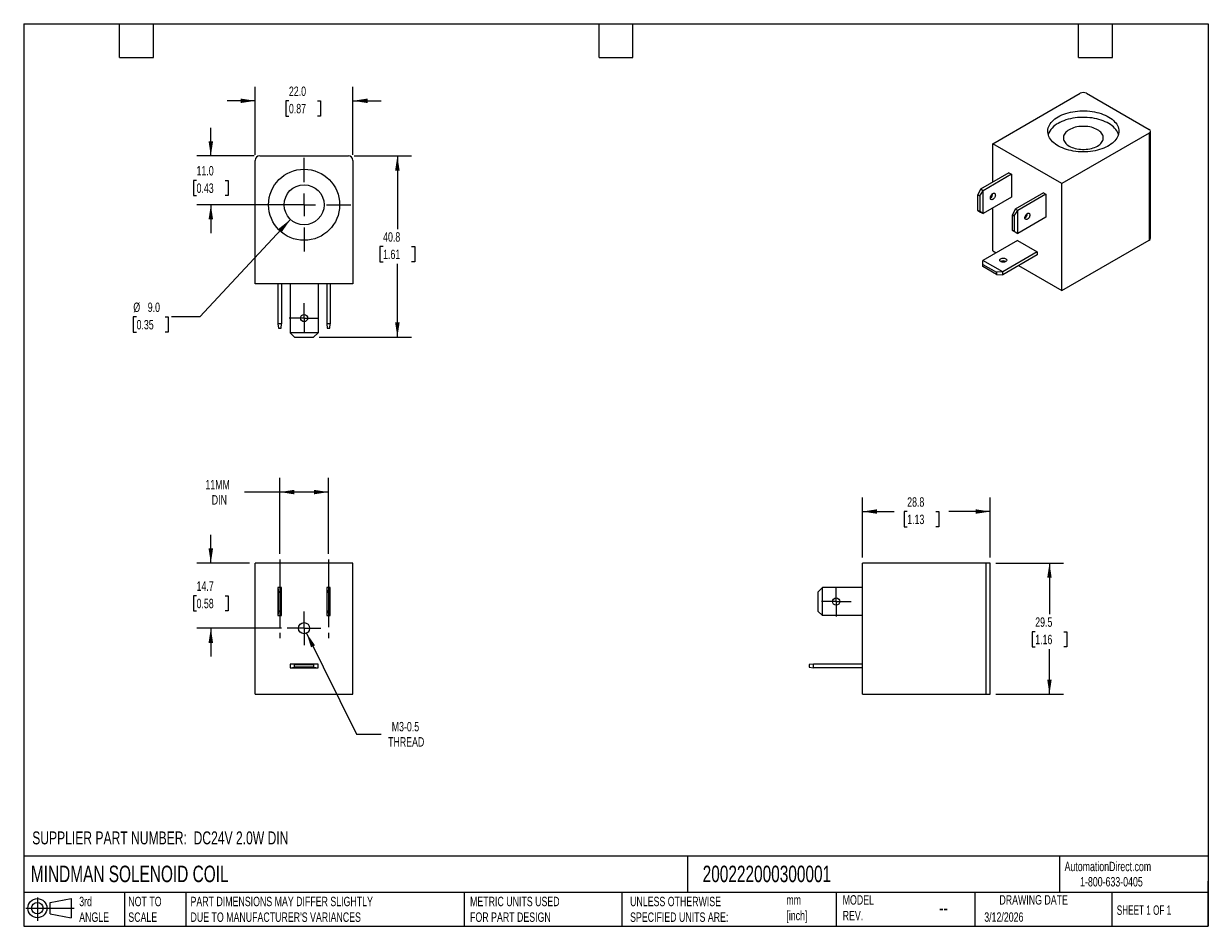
# Model space of a CAD drawing. Header units: millimetres. Extents: x 6 to 273, y 6 to 210.
import ezdxf

# ---------------------------------------------------------------- set-up
doc = ezdxf.new("R2010")
doc.units = ezdxf.units.MM
doc.linetypes.add('SLD-Center', pattern=[19.05, 15.24, -1.27, 1.27, -1.27])
doc.linetypes.add('SLD-Solid', pattern=[0])
doc.layers.add('CENTER', color=40, linetype='SLD-Center')
doc.layers.add('SLD-DEFPOINTS', color=7, linetype='Continuous')
doc.layers.add('DIMENSIONS', color=140, linetype='SLD-Solid', lineweight=25)
doc.layers.add('TEXT', color=140, linetype='SLD-Solid', lineweight=25)
doc.styles.add('SLDTEXTSTYLE0', font='TXT', dxfattribs={"width": 0.7})
doc.styles.add('SLDTEXTSTYLE1', font='TXT', dxfattribs={"width": 0.65})
doc.dimstyles.new('SLDDIMSTYLE0', dxfattribs={"dimtxt": 2.158008, "dimasz": 3.302, "dimexe": 0, "dimexo": 0.0625, "dimgap": 0.539502, "dimtad": 0, "dimtih": 1, "dimtoh": 1, "dimdec": 1, "dimrnd": 1e-09, "dimzin": 12, "dimdsep": 46, "dimtxsty": 'SLDTEXTSTYLE0', "dimsah": 1, "dimcen": 0.09, "dimadec": 0, "dimazin": 3, "dimtfac": 1, "dimtdec": 1, "dimtofl": 0, "dimtmove": 0, "dimatfit": 3, "dimfxl": 0, "dimfrac": 2, "dimtolj": 1, "dimtzin": 12, "dimarcsym": 0})
doc.dimstyles.new('SLDDIMSTYLE1', dxfattribs={"dimtxt": 2.158008, "dimasz": 3.302, "dimexe": 0, "dimexo": 0.0625, "dimgap": 0.539502, "dimtad": 0, "dimtih": 1, "dimtoh": 1, "dimdec": 1, "dimrnd": 1e-09, "dimzin": 12, "dimdsep": 46, "dimtxsty": 'SLDTEXTSTYLE0', "dimsah": 1, "dimcen": 0.09, "dimadec": 0, "dimazin": 3, "dimtfac": 1, "dimtdec": 1, "dimtmove": 0, "dimatfit": 0, "dimfxl": 0, "dimfrac": 2, "dimtolj": 1, "dimtzin": 12, "dimarcsym": 0})
doc.dimstyles.new('SLDDIMSTYLE2', dxfattribs={"dimtxt": 2.158008, "dimasz": 3.302, "dimexe": 0, "dimexo": 0.0625, "dimgap": 0.539502, "dimtad": 0, "dimtih": 1, "dimtoh": 1, "dimdec": 1, "dimrnd": 1e-09, "dimzin": 12, "dimdsep": 46, "dimtxsty": 'SLDTEXTSTYLE0', "dimsah": 1, "dimcen": 0, "dimadec": 0, "dimazin": 3, "dimtfac": 1, "dimtdec": 1, "dimtofl": 0, "dimtmove": 0, "dimatfit": 3, "dimfxl": 0, "dimfrac": 2, "dimtolj": 1, "dimtzin": 12, "dimarcsym": 0})
doc.dimstyles.new('SLDDIMSTYLE3', dxfattribs={"dimtxt": 2.158008, "dimasz": 3.302, "dimexe": 0, "dimexo": 0.0625, "dimgap": 0.539502, "dimtad": 0, "dimtih": 1, "dimtoh": 1, "dimdec": 1, "dimrnd": 1e-09, "dimzin": 4, "dimdsep": 46, "dimtxsty": 'SLDTEXTSTYLE0', "dimsah": 1, "dimcen": 0.09, "dimadec": 0, "dimazin": 1, "dimtfac": 1, "dimtdec": 1, "dimtmove": 0, "dimatfit": 0, "dimfxl": 0, "dimfrac": 2, "dimtolj": 1, "dimtzin": 12, "dimarcsym": 0})
doc.dimstyles.new('SLDDIMSTYLE4', dxfattribs={"dimtxt": 2.158008, "dimasz": 3.302, "dimexe": 0, "dimexo": 0.0625, "dimgap": 0.539502, "dimtad": 0, "dimtih": 1, "dimtoh": 1, "dimdec": 1, "dimrnd": 1e-09, "dimzin": 4, "dimdsep": 46, "dimtxsty": 'SLDTEXTSTYLE0', "dimsah": 1, "dimcen": 0, "dimadec": 0, "dimazin": 1, "dimtfac": 1, "dimtdec": 1, "dimtofl": 0, "dimtmove": 0, "dimatfit": 3, "dimfxl": 0, "dimfrac": 2, "dimtolj": 1, "dimtzin": 12, "dimarcsym": 0})

# ---------------------------------------------------------------- blocks, each defined once
blk = doc.blocks.new('Block11')
at = {"color": 7, "linetype": 'SLD-Solid', "lineweight": 18}
for p, q in [((0, 2.88), (10.87, 2.88)), ((2.59, 5.31), (2.59, 0)), ((5.48, 4.17), (10.18, 5.03)), ((5.48, 1.6), (5.48, 4.17)), ((10.18, 5.03), (10.18, 0.73)), ((5.48, 1.6), (10.18, 0.73))]:
    blk.add_line(p, q, dxfattribs=at)
for radius in [2.15, 1.29]:
    blk.add_circle((2.59, 2.88), radius, dxfattribs=at)
blk = doc.blocks.new('Block12')
at = {"layer": 'SLD-DEFPOINTS'}
blk.add_blockref('Block11', (0, 0), dxfattribs=at)
blk = doc.blocks.new('_D')
at = {"layer": 'DIMENSIONS'}
for p, q in [((63.98, 90.23), (63.98, 107.28)), ((74.98, 90.23), (74.98, 107.28)), ((63.98, 104.11), (56.09, 104.11)), ((74.98, 104.11), (63.98, 104.11))]:
    blk.add_line(p, q, dxfattribs=at)
for points in [[(63.98, 104.11), (67.28, 103.6), (67.28, 104.61)], [(74.98, 104.11), (71.68, 104.61), (71.68, 103.6)]]:
    blk.add_solid(points, dxfattribs=at)
at = {"layer": 'DIMENSIONS', "char_height": 2.117, "attachment_point": 1, "style": 'SLDTEXTSTYLE0'}
for s, insert in [('11MM', (47.26, 106.84)), ('DIN', (48.69, 103.41))]:
    blk.add_mtext(s, dxfattribs=dict(at, insert=insert))
blk = doc.blocks.new('_D_1')
at = {"layer": 'DIMENSIONS'}
for p, q in [((48.48, 88.11), (48.48, 94.46)), ((57.21, 88.11), (45.3, 88.11)), ((45.27, 80.78), (44.55, 80.78)), ((44.55, 80.78), (44.55, 77.35)), ((51.69, 80.78), (52.41, 80.78)), ((52.41, 80.78), (52.41, 77.35)), ((44.55, 77.35), (45.27, 77.35)), ((52.41, 77.35), (51.69, 77.35)), ((64.42, 73.46), (45.3, 73.46)), ((48.48, 73.46), (48.48, 67.11))]:
    blk.add_line(p, q, dxfattribs=at)
for points in [[(48.48, 88.11), (48.99, 91.41), (47.97, 91.41)], [(48.48, 73.46), (47.97, 70.15), (48.99, 70.15)]]:
    blk.add_solid(points, dxfattribs=at)
at = {"layer": 'DIMENSIONS', "char_height": 2.117, "attachment_point": 1, "style": 'SLDTEXTSTYLE0'}
for s, insert in [('14.7', (45.27, 83.99)), ('0.58', (45.27, 80.08))]:
    blk.add_mtext(s, dxfattribs=dict(at, insert=insert))
blk = doc.blocks.new('_D_2')
at = {"layer": 'DIMENSIONS'}
for p, q in [((70.03, 72.34), (81.24, 49.63)), ((81.24, 49.63), (86.8, 49.63))]:
    blk.add_line(p, q, dxfattribs=at)
blk.add_solid([(70.03, 72.34), (71.04, 69.15), (71.95, 69.6)], dxfattribs=at)
at = {"layer": 'DIMENSIONS', "char_height": 2.117, "attachment_point": 1, "style": 'SLDTEXTSTYLE0'}
for s, insert in [('M3-0.5', (89.21, 52.36)), ('THREAD', (88.39, 48.93))]:
    blk.add_mtext(s, dxfattribs=dict(at, insert=insert))
blk = doc.blocks.new('SW_CENTERMARKSYMBOL_0')
at = {"layer": 'CENTER', "color": 0}
for p, q in [((0, 2.54), (0, 3.79)), ((-2.54, 0), (-3.79, 0)), ((0, 0), (-2.54, 0)), ((0, 0), (0, 2.54)), ((0, 0), (0, -2.54)), ((0, 0), (2.54, 0)), ((0, -2.54), (0, -3.79)), ((2.54, 0), (3.79, 0))]:
    blk.add_line(p, q, dxfattribs=at)
blk = doc.blocks.new('_D_3')
at = {"layer": 'DIMENSIONS'}
for p, q in [((195.17, 89.38), (195.17, 102.9)), ((223.97, 89.38), (223.97, 102.9)), ((195.17, 99.72), (202.34, 99.72)), ((205.26, 99.72), (204.54, 99.72)), ((204.54, 99.72), (204.54, 96.29)), ((211.68, 99.72), (212.4, 99.72)), ((212.4, 99.72), (212.4, 96.29)), ((223.97, 99.72), (214.6, 99.72)), ((204.54, 96.29), (205.26, 96.29)), ((212.4, 96.29), (211.68, 96.29))]:
    blk.add_line(p, q, dxfattribs=at)
for points in [[(195.17, 99.72), (198.47, 99.22), (198.47, 100.23)], [(223.97, 99.72), (220.67, 100.23), (220.67, 99.22)]]:
    blk.add_solid(points, dxfattribs=at)
at = {"layer": 'DIMENSIONS', "char_height": 2.117, "attachment_point": 1, "style": 'SLDTEXTSTYLE0'}
for s, insert in [('28.8', (205.26, 102.93)), ('1.13', (205.26, 99.02))]:
    blk.add_mtext(s, dxfattribs=dict(at, insert=insert))
blk = doc.blocks.new('_D_4')
at = {"layer": 'DIMENSIONS'}
for p, q in [((225.24, 88.11), (240.46, 88.11)), ((237.29, 88.11), (237.29, 76.59)), ((234.08, 72.68), (233.36, 72.68)), ((233.36, 72.68), (233.36, 69.25)), ((240.49, 72.68), (241.22, 72.68)), ((241.22, 72.68), (241.22, 69.25)), ((233.36, 69.25), (234.08, 69.25)), ((237.29, 58.61), (237.29, 68.76)), ((241.22, 69.25), (240.49, 69.25)), ((225.24, 58.61), (240.46, 58.61))]:
    blk.add_line(p, q, dxfattribs=at)
for points in [[(237.29, 88.11), (236.78, 84.8), (237.79, 84.8)], [(237.29, 58.61), (237.79, 61.91), (236.78, 61.91)]]:
    blk.add_solid(points, dxfattribs=at)
at = {"layer": 'DIMENSIONS', "char_height": 2.117, "attachment_point": 1, "style": 'SLDTEXTSTYLE0'}
for s, insert in [('29.5', (234.08, 75.89)), ('1.16', (234.08, 71.98))]:
    blk.add_mtext(s, dxfattribs=dict(at, insert=insert))
blk = doc.blocks.new('SW_CENTERMARKSYMBOL_1')
at = {"layer": 'CENTER', "color": 0}
for p, q in [((0, 2.54), (0, 3.34)), ((-2.54, 0), (-3.34, 0)), ((0, 0), (-2.54, 0)), ((0, 0), (0, 2.54)), ((0, 0), (0, -2.54)), ((0, 0), (2.54, 0)), ((2.54, 0), (3.34, 0)), ((0, -2.54), (0, -3.34))]:
    blk.add_line(p, q, dxfattribs=at)
blk = doc.blocks.new('_D_5')
at = {"layer": 'DIMENSIONS'}
for p, q in [((48.48, 179.78), (48.48, 186.13)), ((58.21, 179.78), (45.3, 179.78)), ((45.27, 174.28), (44.55, 174.28)), ((44.55, 174.28), (44.55, 170.85)), ((51.69, 174.28), (52.41, 174.28)), ((52.41, 174.28), (52.41, 170.85)), ((44.55, 170.85), (45.27, 170.85)), ((52.41, 170.85), (51.69, 170.85)), ((68.21, 168.78), (45.3, 168.78)), ((48.48, 168.78), (48.48, 162.43))]:
    blk.add_line(p, q, dxfattribs=at)
for points in [[(48.48, 179.78), (48.99, 183.09), (47.97, 183.09)], [(48.48, 168.78), (47.97, 165.48), (48.99, 165.48)]]:
    blk.add_solid(points, dxfattribs=at)
at = {"layer": 'DIMENSIONS', "char_height": 2.117, "attachment_point": 1, "style": 'SLDTEXTSTYLE0'}
for s, insert in [('11.0', (45.27, 177.5)), ('0.43', (45.27, 173.58))]:
    blk.add_mtext(s, dxfattribs=dict(at, insert=insert))
blk = doc.blocks.new('_D_6')
at = {"layer": 'DIMENSIONS'}
for p, q in [((80.75, 179.78), (93.65, 179.78)), ((90.48, 179.78), (90.48, 163.3)), ((87.27, 159.38), (86.55, 159.38)), ((86.55, 159.38), (86.55, 155.95)), ((93.69, 159.38), (94.41, 159.38)), ((94.41, 159.38), (94.41, 155.95)), ((86.55, 155.95), (87.27, 155.95)), ((90.48, 138.98), (90.48, 155.47)), ((94.41, 155.95), (93.69, 155.95)), ((72.9, 138.98), (93.65, 138.98))]:
    blk.add_line(p, q, dxfattribs=at)
for points in [[(90.48, 179.78), (89.97, 176.48), (90.99, 176.48)], [(90.48, 138.98), (90.99, 142.29), (89.97, 142.29)]]:
    blk.add_solid(points, dxfattribs=at)
at = {"layer": 'DIMENSIONS', "char_height": 2.117, "attachment_point": 1, "style": 'SLDTEXTSTYLE0'}
for s, insert in [('40.8', (87.27, 162.6)), ('1.61', (87.27, 158.68))]:
    blk.add_mtext(s, dxfattribs=dict(at, insert=insert))
blk = doc.blocks.new('_D_7')
at = {"layer": 'DIMENSIONS'}
for p, q in [((66.41, 165.49), (45.97, 143.55)), ((31.76, 143.55), (31.03, 143.55)), ((31.03, 143.55), (31.03, 140.12)), ((38.17, 143.55), (38.9, 143.55)), ((38.9, 143.55), (38.9, 140.12)), ((45.97, 143.55), (39.62, 143.55)), ((31.03, 140.12), (31.76, 140.12)), ((38.9, 140.12), (38.17, 140.12))]:
    blk.add_line(p, q, dxfattribs=at)
blk.add_solid([(66.41, 165.49), (63.79, 163.42), (64.53, 162.73)], dxfattribs=at)
at = {"layer": 'DIMENSIONS', "char_height": 2.117, "attachment_point": 1, "style": 'SLDTEXTSTYLE0'}
for s, insert in [('%%c', (31.03, 146.77)), ('9.0', (34.28, 146.77)), ('0.35', (31.76, 142.85))]:
    blk.add_mtext(s, dxfattribs=dict(at, insert=insert))
blk = doc.blocks.new('_D_8')
at = {"layer": 'DIMENSIONS'}
for p, q in [((58.48, 180.05), (58.48, 195.36)), ((80.48, 180.05), (80.48, 195.36)), ((58.48, 192.19), (52.13, 192.19)), ((66.06, 192.19), (65.33, 192.19)), ((65.33, 192.19), (65.33, 188.76)), ((72.47, 192.19), (73.19, 192.19)), ((73.19, 192.19), (73.19, 188.76)), ((80.48, 192.19), (86.83, 192.19)), ((65.33, 188.76), (66.06, 188.76)), ((73.19, 188.76), (72.47, 188.76))]:
    blk.add_line(p, q, dxfattribs=at)
for points in [[(58.48, 192.19), (55.18, 192.7), (55.18, 191.68)], [(80.48, 192.19), (83.78, 191.68), (83.78, 192.7)]]:
    blk.add_solid(points, dxfattribs=at)
at = {"layer": 'DIMENSIONS', "char_height": 2.117, "attachment_point": 1, "style": 'SLDTEXTSTYLE0'}
for s, insert in [('22.0', (66.06, 195.4)), ('0.87', (66.06, 191.49))]:
    blk.add_mtext(s, dxfattribs=dict(at, insert=insert))
blk = doc.blocks.new('SW_CENTERMARKSYMBOL_2')
at = {"layer": 'CENTER', "color": 0}
for p, q in [((0, 5.08), (0, 10.54)), ((-5.08, 0), (-10.54, 0)), ((0, 0), (-2.54, 0)), ((0, 0), (0, 2.54)), ((0, 0), (0, -2.54)), ((0, 0), (2.54, 0)), ((5.08, 0), (10.54, 0)), ((0, -5.08), (0, -10.54))]:
    blk.add_line(p, q, dxfattribs=at)
blk = doc.blocks.new('SW_CENTERMARKSYMBOL_3')
at = {"layer": 'CENTER', "color": 0}
for p, q in [((0, 2.54), (0, 3.34)), ((-2.54, 0), (-3.34, 0)), ((0, 0), (-2.54, 0)), ((0, 0), (0, 2.54)), ((0, 0), (0, -2.54)), ((0, 0), (2.54, 0)), ((2.54, 0), (3.34, 0)), ((0, -2.54), (0, -3.34))]:
    blk.add_line(p, q, dxfattribs=at)

msp = doc.modelspace()

# ---------------------------------------------------------------- linework, layer by layer
for p, q in [((224.55, 182.54), (244.2, 193.89)), ((245.62, 193.89), (259.76, 185.72)), ((259.76, 184.9), (240.1, 173.56)), ((259.76, 184.9), (259.76, 160.82)), ((260.05, 161.23), (260.05, 185.31)), ((224.55, 173.88), (224.55, 182.54)), ((240.1, 173.56), (224.55, 182.54)), ((58.48, 150.98), (58.48, 178.78)), ((59.48, 179.78), (79.48, 179.78)), ((80.48, 178.78), (80.48, 150.98)), ((228.15, 175.96), (221.79, 172.29)), ((228.72, 175.64), (222.35, 171.96)), ((228.15, 175.96), (228.72, 175.64)), ((228.72, 175.64), (228.72, 170.49)), ((240.1, 149.47), (240.1, 173.56)), ((221.79, 172.29), (221.15, 171.03)), ((221.15, 171.03), (221.58, 170.78)), ((221.15, 167.51), (221.15, 171.03)), ((221.58, 170.78), (222.35, 171.96)), ((221.58, 170.78), (221.58, 167.27)), ((222.35, 171.96), (221.79, 172.29)), ((222.35, 166.82), (222.35, 171.96)), ((235.93, 171.47), (229.57, 167.8)), ((236.5, 171.15), (230.13, 167.47)), ((235.93, 171.47), (236.5, 171.15)), ((236.5, 171.15), (236.5, 166)), ((228.72, 170.49), (222.35, 166.82)), ((224.55, 158.45), (224.55, 168.09)), ((221.58, 167.27), (221.15, 167.51)), ((221.15, 167.51), (221.79, 167.15)), ((222.35, 166.82), (221.58, 167.27)), ((221.79, 167.15), (222.35, 166.82)), ((229.57, 167.8), (228.93, 166.53)), ((228.93, 166.53), (229.35, 166.29)), ((228.93, 163.02), (228.93, 166.53)), ((229.35, 166.29), (230.13, 167.47)), ((229.35, 166.29), (229.35, 162.78)), ((230.13, 167.47), (229.57, 167.8)), ((230.13, 162.33), (230.13, 167.47)), ((236.5, 166), (230.13, 162.33)), ((229.35, 162.78), (228.93, 163.02)), ((228.93, 163.02), (229.57, 162.66)), ((230.13, 162.33), (229.35, 162.78)), ((230.1, 160.76), (222.32, 156.27)), ((229.57, 162.66), (230.13, 162.33)), ((230.1, 160.76), (234.55, 158.19)), ((240.1, 149.47), (259.76, 160.82)), ((224.55, 158.45), (225.32, 158)), ((234.55, 158.19), (226.77, 153.69)), ((234.55, 157.53), (226.77, 153.04)), ((234.55, 158.19), (234.55, 157.53)), ((226.77, 153.69), (222.32, 156.27)), ((222.32, 155.37), (222.32, 156.27)), ((222.32, 155.37), (225.36, 153.61)), ((222.32, 154.88), (222.32, 155.37)), ((225.36, 153.12), (222.32, 154.88)), ((230.34, 155.1), (240.1, 149.47)), ((226.77, 153.69), (225.36, 153.61)), ((225.36, 153.61), (225.36, 153.12)), ((225.36, 153.12), (226.77, 153.04)), ((226.77, 153.04), (226.77, 153.69)), ((80.48, 150.98), (58.48, 150.98)), ((63.58, 150.98), (63.58, 141.98)), ((64.38, 150.98), (64.38, 141.98)), ((66.33, 150.98), (66.33, 139.98)), ((72.63, 150.98), (72.63, 139.98)), ((74.58, 150.98), (74.58, 141.98)), ((75.38, 150.98), (75.38, 141.98)), ((64.38, 141.98), (63.58, 141.98)), ((63.58, 141.98), (63.68, 140.98)), ((64.28, 140.98), (64.38, 141.98)), ((74.58, 141.98), (74.68, 140.98)), ((75.38, 141.98), (74.58, 141.98)), ((75.28, 140.98), (75.38, 141.98)), ((63.68, 140.98), (64.28, 140.98)), ((72.63, 139.98), (66.33, 139.98)), ((67.33, 138.98), (66.33, 139.98)), ((67.33, 138.98), (71.63, 138.98)), ((72.63, 139.98), (71.63, 138.98)), ((74.68, 140.98), (75.28, 140.98)), ((58.48, 58.61), (58.48, 88.11)), ((80.48, 88.11), (58.48, 88.11)), ((80.48, 58.61), (80.48, 88.11)), ((195.17, 58.61), (195.17, 88.11)), ((222.97, 88.11), (195.17, 88.11)), ((222.97, 88.11), (222.97, 58.61)), ((223.97, 88.11), (222.97, 88.11)), ((223.97, 58.61), (223.97, 88.11)), ((63.58, 82.61), (63.58, 76.31)), ((63.58, 82.61), (63.68, 81.61)), ((64.38, 82.61), (63.58, 82.61)), ((63.68, 77.31), (63.68, 81.61)), ((63.68, 81.61), (64.28, 81.61)), ((64.28, 81.61), (64.38, 82.61)), ((64.28, 81.61), (64.28, 77.31)), ((64.38, 76.31), (64.38, 82.61)), ((74.58, 82.61), (74.58, 76.31)), ((74.58, 82.61), (74.68, 81.61)), ((75.38, 82.61), (74.58, 82.61)), ((74.68, 77.31), (74.68, 81.61)), ((74.68, 81.61), (75.28, 81.61)), ((75.28, 81.61), (75.38, 82.61)), ((75.28, 81.61), (75.28, 77.31)), ((75.38, 76.31), (75.38, 82.61)), ((185.17, 81.61), (186.17, 82.61)), ((185.17, 81.61), (185.17, 77.31)), ((195.17, 82.61), (186.17, 82.61)), ((186.17, 76.31), (186.17, 82.61)), ((63.68, 77.31), (63.58, 76.31)), ((63.58, 76.31), (64.38, 76.31)), ((64.28, 77.31), (63.68, 77.31)), ((64.38, 76.31), (64.28, 77.31)), ((74.68, 77.31), (74.58, 76.31)), ((74.58, 76.31), (75.38, 76.31)), ((75.28, 77.31), (74.68, 77.31)), ((75.38, 76.31), (75.28, 77.31)), ((186.17, 76.31), (185.17, 77.31)), ((195.17, 76.31), (186.17, 76.31)), ((66.33, 65.36), (66.33, 64.56)), ((67.33, 65.26), (66.33, 65.36)), ((72.63, 65.36), (66.33, 65.36)), ((66.33, 64.56), (67.33, 64.66)), ((66.33, 64.56), (72.63, 64.56)), ((67.33, 64.66), (67.33, 65.26)), ((67.33, 65.26), (71.63, 65.26)), ((71.63, 64.66), (67.33, 64.66)), ((72.63, 65.36), (71.63, 65.26)), ((71.63, 65.26), (71.63, 64.66)), ((71.63, 64.66), (72.63, 64.56)), ((72.63, 64.56), (72.63, 65.36)), ((184.17, 65.36), (183.17, 65.26)), ((183.17, 65.26), (183.17, 64.66)), ((183.17, 64.66), (184.17, 64.56)), ((195.17, 65.36), (184.17, 65.36)), ((184.17, 64.56), (184.17, 65.36)), ((195.17, 64.56), (184.17, 64.56)), ((58.48, 58.61), (80.48, 58.61)), ((195.17, 58.61), (222.97, 58.61)), ((222.97, 58.61), (223.97, 58.61))]:
    msp.add_line(p, q)
at = {"flags": 128}
for points in [[(239.25, 188.58), (239.66, 188.8), (240.09, 189), (240.54, 189.18), (241.01, 189.35), (241.5, 189.49), (242.01, 189.62), (242.53, 189.72), (243.06, 189.81), (243.6, 189.87), (244.15, 189.91), (244.7, 189.93), (245.26, 189.93), (245.81, 189.9), (246.35, 189.86), (246.89, 189.79), (247.42, 189.7), (247.94, 189.59), (248.44, 189.46), (248.93, 189.31), (249.4, 189.14), (249.84, 188.95), (250.27, 188.74), (250.66, 188.52), (251.03, 188.29), (251.37, 188.03), (251.68, 187.77), (251.96, 187.49), (252.21, 187.21), (252.42, 186.91), (252.59, 186.61), (252.73, 186.3), (252.82, 185.99), (252.89, 185.67), (252.91, 185.35), (252.9, 185.03), (252.84, 184.72), (252.75, 184.4), (252.63, 184.09), (252.46, 183.79), (252.26, 183.49), (252.03, 183.2), (251.76, 182.92), (251.46, 182.66), (251.12, 182.4), (250.76, 182.16), (250.37, 181.94), (249.95, 181.73), (249.51, 181.54), (249.05, 181.36), (248.57, 181.21), (248.07, 181.07), (247.55, 180.95), (247.03, 180.86), (246.49, 180.79), (245.94, 180.73), (245.39, 180.7), (244.84, 180.69), (244.29, 180.71), (243.74, 180.74), (243.2, 180.8), (242.66, 180.88), (242.14, 180.98), (241.63, 181.1), (241.13, 181.24), (240.65, 181.4), (240.2, 181.58), (239.76, 181.78), (239.35, 181.99), (238.97, 182.22), (238.61, 182.46), (238.29, 182.72), (237.99, 182.99), (237.73, 183.27), (237.51, 183.56), (237.32, 183.86), (237.16, 184.17), (237.04, 184.48), (236.96, 184.8), (236.92, 185.11), (236.91, 185.43), (236.95, 185.75), (237.02, 186.07), (237.13, 186.38), (237.27, 186.69), (237.46, 186.99), (237.67, 187.28), (237.93, 187.56), (238.21, 187.84), (238.53, 188.1), (238.88, 188.35), (239.25, 188.58)], [(252.81, 184.58), (252.73, 184.83), (252.59, 185.14), (252.42, 185.44), (252.21, 185.74), (251.96, 186.02), (251.68, 186.3), (251.37, 186.56), (251.03, 186.82), (250.66, 187.05), (250.27, 187.27), (249.84, 187.48), (249.4, 187.67), (248.93, 187.84), (248.44, 187.99), (247.94, 188.12), (247.42, 188.23), (246.89, 188.32), (246.35, 188.39), (245.81, 188.43), (245.26, 188.46), (244.7, 188.46), (244.15, 188.44), (243.6, 188.4), (243.06, 188.34), (242.53, 188.25), (242.01, 188.15), (241.5, 188.02), (241.01, 187.88), (240.54, 187.71), (240.09, 187.53), (239.66, 187.33), (239.25, 187.11)], [(241.73, 185.68), (241.45, 185.5), (241.2, 185.31), (240.98, 185.11), (240.79, 184.89), (240.64, 184.67), (240.53, 184.44), (240.45, 184.2), (240.42, 183.96), (240.42, 183.72), (240.45, 183.48), (240.53, 183.25), (240.64, 183.02), (240.79, 182.79), (240.98, 182.58), (241.2, 182.38), (241.45, 182.18), (241.73, 182.01), (242.04, 181.84), (242.37, 181.7), (242.72, 181.57), (243.09, 181.47), (243.48, 181.38), (243.88, 181.31), (244.29, 181.27), (244.7, 181.25), (245.12, 181.25), (245.53, 181.27), (245.94, 181.31), (246.34, 181.38), (246.73, 181.47), (247.1, 181.57), (247.45, 181.7), (247.79, 181.84), (248.09, 182.01), (248.37, 182.18), (248.62, 182.38), (248.84, 182.58), (249.03, 182.79), (249.18, 183.02), (249.29, 183.25), (249.37, 183.48), (249.41, 183.72), (249.41, 183.96), (249.37, 184.2), (249.29, 184.44), (249.18, 184.67), (249.03, 184.89), (248.84, 185.11), (248.62, 185.31), (248.37, 185.5), (248.09, 185.68), (247.79, 185.84), (247.45, 185.99), (247.1, 186.11), (246.73, 186.22), (246.34, 186.31), (245.94, 186.37), (245.53, 186.42), (245.12, 186.44), (244.7, 186.44), (244.29, 186.42), (243.88, 186.37), (243.48, 186.31), (243.09, 186.22), (242.72, 186.11), (242.37, 185.99), (242.04, 185.84), (241.73, 185.68)], [(224.55, 171.31), (224.67, 171.37), (224.79, 171.39), (224.9, 171.37), (224.99, 171.32), (225.06, 171.23), (225.1, 171.12), (225.11, 170.98), (225.1, 170.83), (225.06, 170.67), (224.99, 170.5), (224.9, 170.35), (224.79, 170.21), (224.67, 170.09), (224.55, 170), (224.42, 169.95), (224.3, 169.93), (224.19, 169.94), (224.1, 169.99), (224.04, 170.08), (223.99, 170.19), (223.98, 170.33), (223.99, 170.48), (224.04, 170.65), (224.1, 170.81), (224.19, 170.96), (224.3, 171.1), (224.42, 171.22), (224.55, 171.31)], [(232.32, 166.82), (232.45, 166.88), (232.57, 166.9), (232.68, 166.88), (232.77, 166.83), (232.83, 166.74), (232.88, 166.63), (232.89, 166.49), (232.88, 166.34), (232.83, 166.18), (232.77, 166.01), (232.68, 165.86), (232.57, 165.72), (232.45, 165.6), (232.32, 165.51), (232.2, 165.46), (232.08, 165.44), (231.97, 165.45), (231.88, 165.5), (231.81, 165.59), (231.77, 165.7), (231.76, 165.84), (231.77, 165.99), (231.81, 166.16), (231.88, 166.32), (231.97, 166.47), (232.08, 166.61), (232.2, 166.73), (232.32, 166.82)], [(227.45, 156), (227.31, 155.94), (227.14, 155.89), (226.97, 155.87), (226.79, 155.87), (226.62, 155.89), (226.45, 155.94), (226.31, 156), (226.2, 156.08), (226.12, 156.18), (226.08, 156.28), (226.08, 156.38), (226.12, 156.48), (226.2, 156.57), (226.31, 156.65), (226.45, 156.72), (226.62, 156.76), (226.79, 156.79), (226.97, 156.79), (227.14, 156.76), (227.31, 156.72), (227.45, 156.65), (227.56, 156.57), (227.63, 156.48), (227.67, 156.38), (227.67, 156.28), (227.63, 156.18), (227.56, 156.08), (227.45, 156)]]:
    msp.add_lwpolyline(points, dxfattribs=at)
for centre, radius in [((69.48, 168.78), 8), ((69.48, 168.78), 4.5), ((69.48, 143.28), 0.8), ((189.27, 79.46), 0.8), ((69.48, 73.46), 1.25)]:
    msp.add_circle(centre, radius)
for centre, radius, start, end in [((244.91, 192.52), 1.54, 62.6097, 117.3903), ((241.22, 183.11), 4.46, 116.1802, 160.764), ((259.61, 185.31), 0.437, 290.7834, 69.2166), ((59.48, 178.78), 1, 90, 180), ((79.48, 178.78), 1, 0, 90), ((223.33, 171.36), 1.22, 302.3943, 357.6111), ((231.1, 166.87), 1.22, 302.3943, 357.6111), ((259.55, 161.28), 0.503, 294.3747, 354.3052), ((226.88, 154.92), 1.22, 62.4049, 117.5951)]:
    msp.add_arc(centre, radius, start, end)
at = {"layer": 'CENTER'}
for p, q in [((63.98, 88.96), (63.98, 69.96)), ((74.98, 88.96), (74.98, 69.96))]:
    msp.add_line(p, q, dxfattribs=at)
at = {"layer": 'TEXT'}
for p, q in [((6.35, 209.55), (273.05, 209.55)), ((6.35, 209.55), (6.35, 6.35)), ((27.94, 201.93), (27.94, 209.55)), ((35.56, 201.93), (35.56, 209.55)), ((135.89, 201.93), (135.89, 209.55)), ((143.51, 201.93), (143.51, 209.55)), ((243.84, 201.93), (243.84, 209.55)), ((251.46, 201.93), (251.46, 209.55)), ((273.05, 209.55), (273.05, 6.35)), ((27.94, 201.93), (35.56, 201.93)), ((135.89, 201.93), (143.51, 201.93)), ((243.84, 201.93), (251.46, 201.93)), ((273.05, 22.13), (6.35, 22.13)), ((155.76, 22.13), (155.76, 13.97)), ((239.58, 22.13), (239.58, 13.97)), ((273.05, 6.35), (273.05, 16.51)), ((273.05, 13.97), (6.35, 13.97)), ((29.04, 13.97), (29.04, 6.35)), ((42.84, 13.97), (42.84, 6.35)), ((105.48, 13.97), (105.48, 6.35)), ((141, 13.97), (141, 6.35)), ((189.3, 13.97), (189.3, 6.35)), ((220.47, 13.97), (220.47, 6.35)), ((251.35, 13.97), (251.35, 6.35)), ((6.35, 6.35), (273.05, 6.35))]:
    msp.add_line(p, q, dxfattribs=at)

# ---------------------------------------------------------------- block references
at = {"layer": 'CENTER'}
for name, p in [('SW_CENTERMARKSYMBOL_2', (69.48, 168.78)), ('SW_CENTERMARKSYMBOL_3', (69.48, 143.28)), ('SW_CENTERMARKSYMBOL_1', (189.27, 79.46)), ('SW_CENTERMARKSYMBOL_0', (69.48, 73.46))]:
    msp.add_blockref(name, p, dxfattribs=at)
at = {"layer": 'SLD-DEFPOINTS'}
msp.add_blockref('Block12', (6.84, 7.55), dxfattribs=at)

# ---------------------------------------------------------------- texts
at = {"layer": 'TEXT'}
for s, insert, char_height, attachment_point, style in [('SUPPLIER PART NUMBER:  DC24V 2.0W DIN', (8.27, 27.71), 2.9104, 1, 'SLDTEXTSTYLE0'), ('MINDMAN SOLENOID COIL', (7.97, 20), 3.7042, 1, 'SLDTEXTSTYLE0'), ('200222000300001', (159.21, 20), 3.7042, 1, 'SLDTEXTSTYLE0'), ('AutomationDirect.com', (240.69, 20.88), 2.1167, 1, 'SLDTEXTSTYLE0'), ('1-800-633-0405', (244.19, 17.44), 2.1167, 1, 'SLDTEXTSTYLE0'), ('MODEL ^JREV.', (190.73, 13.36), 2.1167, 1, 'SLDTEXTSTYLE0'), ('DRAWING DATE', (233.73, 13.36), 2.1167, 2, 'SLDTEXTSTYLE0'), ('3rd^JANGLE', (18.85, 13), 2.117, 1, 'SLDTEXTSTYLE0'), ('NOT TO^JSCALE', (29.91, 13), 2.1167, 1, 'SLDTEXTSTYLE0'), ("PART DIMENSIONS MAY DIFFER SLIGHTLY ^JDUE TO MANUFACTURER'S VARIANCES", (43.91, 13), 2.1167, 1, 'SLDTEXTSTYLE0'), ('METRIC UNITS USED ^JFOR PART DESIGN', (106.85, 13), 2.1167, 1, 'SLDTEXTSTYLE0'), ('UNLESS OTHERWISE ^JSPECIFIED UNITS ARE:', (142.87, 13), 2.1167, 1, 'SLDTEXTSTYLE0'), ('mm^J[inch]', (178.06, 13.36), 2.117, 1, 'SLDTEXTSTYLE0'), ('SHEET 1 OF 1', (252.44, 11.05), 2.1167, 1, 'SLDTEXTSTYLE1'), ('--', (212.43, 12.08), 3.175, 1, 'SLDTEXTSTYLE0'), ('3/12/2026', (222.61, 9.49), 2.117, 1, 'SLDTEXTSTYLE0')]:
    msp.add_mtext(s, dxfattribs=dict(at, insert=insert, char_height=char_height, attachment_point=attachment_point, style=style))

# ---------------------------------------------------------------- dimensions: what is measured, and where the dimension line sits
at = {"layer": 'DIMENSIONS'}
for base, p1, p2, dimstyle, picture, middle in [((80.48, 192.19), (58.48, 178.78), (80.48, 178.78), 'SLDDIMSTYLE3', '_D_8', (69.26, 192.19)), ((195.17, 99.72), (223.97, 88.11), (195.17, 88.11), 'SLDDIMSTYLE0', '_D_3', (208.47, 99.72))]:
    dim = msp.add_linear_dim(base=base, p1=p1, p2=p2, dimstyle=dimstyle, dxfattribs=at)
    dim.commit()
    dim.dimension.update_dxf_attribs({"geometry": picture, "text_midpoint": middle, "dimtype": 160})
for base, p1, p2, dimstyle, picture, middle in [((48.48, 168.78), (59.48, 179.78), (69.48, 168.78), 'SLDDIMSTYLE3', '_D_5', (48.48, 174.28)), ((90.48, 138.98), (79.48, 179.78), (71.63, 138.98), 'SLDDIMSTYLE0', '_D_6', (90.48, 159.38)), ((48.47978525, 88.10657123), (65.68978525, 73.45657123), (58.47978525, 88.10657123), 'SLDDIMSTYLE1', '_D_1', (48.47978525, 80.78157123)), ((237.29, 88.11), (223.97, 58.61), (223.97, 88.11), 'SLDDIMSTYLE0', '_D_4', (237.29, 72.68))]:
    dim = msp.add_linear_dim(base=base, p1=p1, p2=p2, angle=90, dimstyle=dimstyle, dxfattribs=at)
    dim.commit()
    dim.dimension.update_dxf_attribs({"geometry": picture, "text_midpoint": middle, "dimtype": 160})
dim = msp.add_diameter_dim_2p(p1=(72.55, 172.08), p2=(66.41, 165.49), dimstyle='SLDDIMSTYLE4', dxfattribs=at)
dim.commit()
dim.dimension.update_dxf_attribs({"geometry": '_D_7', "text_midpoint": (34.96, 143.55), "dimtype": 163})
dim = msp.add_linear_dim(base=(63.98, 104.11), p1=(74.98, 88.96), p2=(63.98, 88.96), text='11MM\\PDIN', dimstyle='SLDDIMSTYLE0', dxfattribs=at)
dim.commit()
dim.dimension.update_dxf_attribs({"geometry": '_D', "text_midpoint": (51.43, 104.11), "dimtype": 160})
dim = msp.add_diameter_dim_2p(p1=(68.93, 74.58), p2=(70.03, 72.34), text='M3-0.5\\PTHREAD', dimstyle='SLDDIMSTYLE2', override={"dimpost": '<>'}, dxfattribs=at)
dim.commit()
dim.dimension.update_dxf_attribs({"geometry": '_D_2', "text_midpoint": (94.24, 49.63), "dimtype": 163})

doc.saveas('drawing.dxf')
